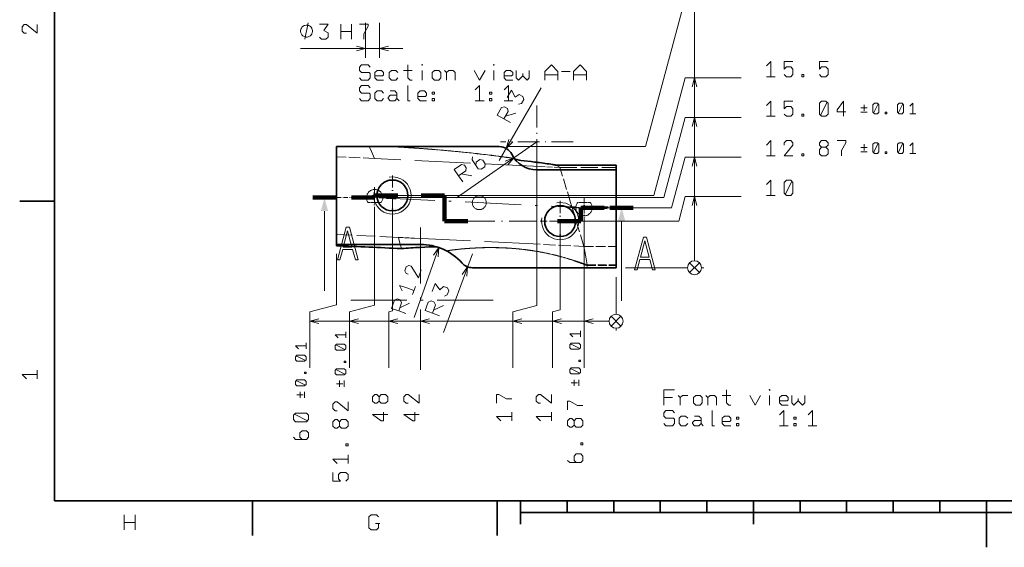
# Model space of a CAD drawing. Extents: x 0 to 420, y 0 to 297.
# Tile 1 of 7: x 2 to 214, y 0 to 113. Entities that reach past the tile are written whole.
import ezdxf

# ---------------------------------------------------------------- set-up
doc = ezdxf.new("R2010")
doc.units = 0
doc.linetypes.add('DASHDOT', pattern=[18.5, 12, -3, 0.5, -3])
doc.linetypes.add('DASHED', pattern=[15, 12, -3])

msp = doc.modelspace()

# ---------------------------------------------------------------- linework, layer by layer
at = {"color": 7, "lineweight": 35}
for p, q in [((10, 287), (10, 10)), ((70.51, 65.01), (70.51, 86.01)), ((70.51, 86.01), (105.44, 86.01)), ((113.51, 81.01), (130.51, 81.01)), ((116.94, 82.15), (116.94, 82.15)), ((117.49, 82.06), (117.39, 82.07)), ((117.39, 82.07), (117.5, 82.05)), ((117.5, 82.05), (117.49, 82.05)), ((130.51, 82.05), (117.5, 82.05)), ((130.51, 81.01), (130.51, 82.05)), ((130.51, 81.01), (130.51, 60.01)), ((10, 74.3), (2.5, 74.3)), ((70.51, 65.01), (70.51, 64.73)), ((70.51, 65.01), (88.51, 65.01)), ((84.42, 64.11), (84.37, 64.11)), ((84.42, 64.11), (84.45, 64.11)), ((99.69, 60.01), (130.51, 60.01)), ((10, 10), (410, 10)), ((52.5, 10), (52.5, 2.5)), ((105, 10), (105, 2.5)), ((110, 10), (110, 5)), ((120, 10), (120, 7.5)), ((130, 10), (130, 7.5)), ((140, 10), (140, 7.5)), ((150, 10), (150, 7.5)), ((160, 10), (160, 5)), ((170, 10), (170, 7.5)), ((180, 10), (180, 7.5)), ((190, 10), (190, 7.5)), ((200, 10), (200, 7.5)), ((210, 10), (210, 0)), ((110, 7.5), (310, 7.5))]:
    msp.add_line(p, q, dxfattribs=at)
at = {"color": 7, "lineweight": 13}
for p, q in [((136.85, 86.01), (145.36, 117.76)), ((147.36, 61.51), (147.36, 117.76)), ((76.76, 112.59), (76.76, 105.05)), ((79.76, 112.59), (79.76, 105.05)), ((62.79, 107.05), (84.76, 107.05)), ((138.59, 75.51), (145.36, 100.76)), ((145.36, 100.76), (157.36, 100.76)), ((147.36, 61.51), (147.36, 100.76)), ((105.44, 83.01), (114.45, 98.6)), ((140.75, 75.05), (145.36, 92.26)), ((145.36, 92.26), (157.36, 92.26)), ((147.36, 61.51), (147.36, 92.26)), ((113.51, 87.01), (96.26, 75.02)), ((107.44, 86.01), (136.85, 86.01)), ((113.51, 85.01), (113.51, 51.9)), ((113.51, 82.61), (113.51, 81.01)), ((113.69, 82.61), (113.51, 82.61)), ((142.44, 72.88), (145.36, 83.76)), ((145.36, 83.76), (157.36, 83.76)), ((147.36, 61.51), (147.36, 83.76)), ((117.49, 82.06), (117.5, 82.05)), ((80.69, 75.05), (140.75, 75.05)), ((84.51, 75.51), (138.59, 75.51)), ((143.95, 70.01), (145.36, 75.26)), ((145.36, 75.26), (157.36, 75.26)), ((147.36, 61.51), (147.36, 75.26)), ((78.69, 73.05), (78.69, 51.98)), ((82.51, 73.51), (82.51, 50.72)), ((125.63, 72.88), (142.44, 72.88)), ((120.51, 70.01), (143.95, 70.01)), ((123.63, 70.88), (123.63, 38.52)), ((118.51, 68.01), (118.51, 50.96)), ((84.37, 64.11), (84.45, 64.11)), ((92.49, 64.33), (87.2, 49.29)), ((88.51, 64.37), (88.51, 65.01)), ((70.51, 63.01), (70.51, 52.06)), ((99.69, 63.01), (93.44, 46.13)), ((132.51, 60.01), (145.86, 60.01)), ((132.51, 60.01), (145.86, 60.01)), ((132.51, 60.01), (145.86, 60.01)), ((132.51, 60.01), (145.86, 60.01)), ((132.51, 60.01), (145.86, 60.01)), ((148.42, 58.95), (146.3, 61.07)), ((148.42, 61.07), (146.3, 58.95)), ((148.42, 58.95), (146.3, 61.07)), ((148.42, 61.07), (146.3, 58.95)), ((148.42, 58.95), (146.3, 61.07)), ((148.42, 61.07), (146.3, 58.95)), ((148.42, 58.95), (146.3, 61.07)), ((148.42, 61.07), (146.3, 58.95)), ((148.42, 58.95), (146.3, 61.07)), ((148.42, 61.07), (146.3, 58.95)), ((148.86, 60.01), (149.36, 60.01)), ((148.86, 60.01), (149.36, 60.01)), ((148.86, 60.01), (149.36, 60.01)), ((148.86, 60.01), (149.36, 60.01)), ((148.86, 60.01), (149.36, 60.01)), ((130.51, 58.01), (130.51, 50.02)), ((130.51, 58.01), (130.51, 50.02)), ((130.51, 58.01), (130.51, 50.02)), ((130.51, 58.01), (130.51, 50.02)), ((130.51, 58.01), (130.51, 50.02)), ((130.51, 58.01), (130.51, 50.02)), ((130.51, 58.01), (130.51, 50.02)), ((70.51, 52.06), (64.76, 50.52)), ((78.69, 51.98), (73.26, 50.52)), ((82.51, 50.72), (81.76, 50.52)), ((88.51, 51.01), (88.51, 38.52)), ((113.51, 51.9), (108.38, 50.52)), ((118.51, 50.96), (116.88, 50.52)), ((64.76, 50.52), (64.76, 38.52)), ((73.26, 50.52), (73.26, 38.52)), ((81.76, 50.52), (81.76, 38.52)), ((108.38, 50.52), (108.38, 38.52)), ((116.88, 50.52), (116.88, 38.52)), ((131.57, 49.58), (129.45, 47.46)), ((129.45, 49.58), (131.57, 47.46)), ((131.57, 49.58), (129.45, 47.46)), ((129.45, 49.58), (131.57, 47.46)), ((131.57, 49.58), (129.45, 47.46)), ((129.45, 49.58), (131.57, 47.46)), ((131.57, 49.58), (129.45, 47.46)), ((129.45, 49.58), (131.57, 47.46)), ((131.57, 49.58), (129.45, 47.46)), ((129.45, 49.58), (131.57, 47.46)), ((131.57, 49.58), (129.45, 47.46)), ((129.45, 49.58), (131.57, 47.46)), ((131.57, 49.58), (129.45, 47.46)), ((129.45, 49.58), (131.57, 47.46)), ((64.76, 48.52), (129.01, 48.52)), ((73.26, 48.52), (129.01, 48.52)), ((81.76, 48.52), (129.01, 48.52)), ((88.51, 48.52), (129.01, 48.52)), ((108.38, 48.52), (129.01, 48.52)), ((116.88, 48.52), (129.01, 48.52)), ((123.63, 48.52), (129.01, 48.52)), ((130.51, 47.02), (130.51, 46.52)), ((130.51, 47.02), (130.51, 46.52)), ((130.51, 47.02), (130.51, 46.52)), ((130.51, 47.02), (130.51, 46.52)), ((130.51, 47.02), (130.51, 46.52)), ((130.51, 47.02), (130.51, 46.52)), ((130.51, 47.02), (130.51, 46.52))]:
    msp.add_line(p, q, dxfattribs=at)
at = {"color": 7, "linetype": 'DASHDOT', "lineweight": 13, "ltscale": 0.39}
for p, q in [((113.51, 94.81), (113.51, 79.21)), ((121.31, 87.01), (105.71, 87.01))]:
    msp.add_line(p, q, dxfattribs=at)
at = {"color": 7, "linetype": 'DASHED', "lineweight": 13, "ltscale": 0.016178}
msp.add_line((77.8, 85.42), (77.54, 86.01), dxfattribs=at)
at = {"color": 7, "linetype": 'DASHED', "lineweight": 13, "ltscale": 0.031665}
msp.add_line((92.91, 85.25), (91.65, 85.36), dxfattribs=at)
at = {"color": 7, "linetype": 'DASHED', "lineweight": 13, "ltscale": 0.006377}
msp.add_line((92.91, 85.25), (93.17, 85.23), dxfattribs=at)
at = {"color": 7, "linetype": 'DASHED', "lineweight": 13, "ltscale": 0.000105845}
msp.add_line((98.1, 84.77), (98.11, 84.77), dxfattribs=at)
at = {"color": 7, "linetype": 'DASHED', "lineweight": 13, "ltscale": 0.204492}
msp.add_line((78.68, 83.45), (70.51, 83.84), dxfattribs=at)
at = {"color": 7, "linetype": 'DASHED', "lineweight": 13}
for p, q in [((114.28, 81.72), (78.68, 83.45)), ((87.28, 66.34), (114.92, 65))]:
    msp.add_line(p, q, dxfattribs=at)
at = {"color": 7, "linetype": 'DASHED', "lineweight": 13, "ltscale": 0.104713}
msp.add_line((118.46, 81.52), (114.28, 81.72), dxfattribs=at)
at = {"color": 7, "linetype": 'DASHED', "lineweight": 13, "ltscale": 0.014391}
msp.add_line((117.51, 82.05), (116.94, 82.15), dxfattribs=at)
at = {"color": 7, "linetype": 'DASHED', "lineweight": 13, "ltscale": 0.324876}
msp.add_line((117.51, 82.05), (130.51, 82.05), dxfattribs=at)
at = {"color": 7, "linetype": 'DASHED', "lineweight": 13, "ltscale": 0.02039}
msp.add_line((117.75, 81.91), (118.46, 81.52), dxfattribs=at)
at = {"color": 7, "linetype": 'DASHED', "lineweight": 13, "ltscale": 0.301051}
msp.add_line((118.46, 81.52), (130.51, 81.52), dxfattribs=at)
at = {"color": 7, "linetype": 'DASHED', "lineweight": 13, "ltscale": 0.196228}
msp.add_line((120.75, 74.01), (118.46, 81.52), dxfattribs=at)
at = {"color": 7, "linetype": 'DASHDOT', "lineweight": 13, "ltscale": 0.216027}
for p, q in [((82.51, 79.83), (82.51, 71.19)), ((86.83, 75.51), (78.19, 75.51)), ((118.51, 74.33), (118.51, 65.69)), ((122.83, 70.01), (114.19, 70.01))]:
    msp.add_line(p, q, dxfattribs=at)
at = {"color": 7, "linetype": 'DASHDOT', "lineweight": 13, "ltscale": 0.11375}
for p, q in [((78.69, 77.33), (78.69, 72.78)), ((80.96, 75.05), (76.41, 75.05)), ((123.63, 75.15), (123.63, 70.6)), ((125.91, 72.88), (121.36, 72.88))]:
    msp.add_line(p, q, dxfattribs=at)
at = {"color": 150, "lineweight": 100}
for p, q in [((65.42, 75.05), (70.42, 75.05)), ((78.69, 75.05), (73.69, 75.05)), ((78.69, 75.05), (78.69, 75.51)), ((78.69, 75.51), (83.69, 75.51)), ((93.71, 75.51), (88.71, 75.51)), ((93.71, 75.51), (93.71, 70.01)), ((122.93, 70.01), (122.93, 72.89)), ((122.93, 72.89), (127.93, 72.89)), ((134.21, 72.89), (129.21, 72.89)), ((93.71, 70.01), (98.71, 70.01)), ((122.93, 70.01), (117.93, 70.01))]:
    msp.add_line(p, q, dxfattribs=at)
at = {"color": 150, "linetype": 'DASHDOT', "lineweight": 13, "ltscale": 0.081722}
msp.add_line((70.42, 75.05), (73.69, 75.05), dxfattribs=at)
at = {"color": 7, "linetype": 'DASHDOT', "lineweight": 13}
for p, q in [((128.6, 72.64), (73.7, 75.3)), ((88.51, 68.61), (88.51, 37.41)), ((104.11, 53.01), (72.91, 53.01))]:
    msp.add_line(p, q, dxfattribs=at)
at = {"color": 7, "linetype": 'DASHED', "lineweight": 13, "ltscale": 0.049372}
msp.add_line((79.26, 74.01), (77.28, 74.01), dxfattribs=at)
at = {"color": 7, "linetype": 'DASHED', "lineweight": 13, "ltscale": 0.020862}
msp.add_line((79.26, 74.01), (80.09, 74.01), dxfattribs=at)
at = {"color": 7, "linetype": 'DASHED', "lineweight": 13, "ltscale": 0.05149}
msp.add_line((83.31, 74.89), (81.25, 74.99), dxfattribs=at)
at = {"color": 7, "linetype": 'DASHED', "lineweight": 13, "ltscale": 0.002921}
msp.add_line((81.28, 74.87), (81.25, 74.99), dxfattribs=at)
at = {"color": 7, "linetype": 'DASHED', "lineweight": 13, "ltscale": 0.050843}
msp.add_line((81.28, 74.87), (83.32, 74.78), dxfattribs=at)
at = {"color": 150, "linetype": 'DASHDOT', "lineweight": 13, "ltscale": 0.125647}
msp.add_line((83.69, 75.51), (88.71, 75.51), dxfattribs=at)
at = {"color": 7, "linetype": 'DASHED', "lineweight": 13, "ltscale": 0.024825}
msp.add_line((121.04, 73.06), (120.75, 74.01), dxfattribs=at)
at = {"color": 7, "linetype": 'DASHED', "lineweight": 13, "ltscale": 0.017886}
msp.add_line((123.02, 74.01), (122.3, 74.01), dxfattribs=at)
at = {"color": 7, "linetype": 'DASHED', "lineweight": 13, "ltscale": 0.048821}
msp.add_line((123.02, 74.01), (124.97, 74.01), dxfattribs=at)
at = {"color": 150, "lineweight": 13}
for p, q in [((67.92, 72.16), (67.92, 55.05)), ((131.71, 69.99), (131.71, 52.89))]:
    msp.add_line(p, q, dxfattribs=at)
at = {"color": 7, "linetype": 'DASHED', "lineweight": 13, "ltscale": 0.003027}
msp.add_line((119.66, 73.13), (119.7, 73.01), dxfattribs=at)
at = {"color": 7, "linetype": 'DASHED', "lineweight": 13, "ltscale": 0.034549}
msp.add_line((121.04, 73.06), (119.66, 73.13), dxfattribs=at)
at = {"color": 7, "linetype": 'DASHED', "lineweight": 13, "ltscale": 0.034355}
msp.add_line((119.7, 73.01), (121.07, 72.95), dxfattribs=at)
at = {"color": 7, "linetype": 'DASHED', "lineweight": 13, "ltscale": 0.021417}
msp.add_line((121.04, 73.06), (121.89, 73.06), dxfattribs=at)
at = {"color": 7, "linetype": 'DASHED', "lineweight": 13, "ltscale": 0.020351}
msp.add_line((121.07, 72.95), (121.89, 72.95), dxfattribs=at)
at = {"color": 7, "linetype": 'DASHED', "lineweight": 13, "ltscale": 0.218633}
msp.add_line((123.62, 64.58), (121.07, 72.95), dxfattribs=at)
at = {"color": 7, "linetype": 'DASHED', "lineweight": 13, "ltscale": 0.128264}
msp.add_line((125.38, 73.06), (130.51, 73.06), dxfattribs=at)
at = {"color": 7, "linetype": 'DASHED', "lineweight": 13, "ltscale": 0.12806}
msp.add_line((125.38, 72.95), (130.51, 72.95), dxfattribs=at)
at = {"color": 150, "linetype": 'DASHDOT', "lineweight": 13, "ltscale": 0.032182}
msp.add_line((127.93, 72.89), (129.21, 72.89), dxfattribs=at)
at = {"color": 150, "linetype": 'DASHDOT', "lineweight": 13, "ltscale": 0.480297}
msp.add_line((98.71, 70.01), (117.93, 70.01), dxfattribs=at)
at = {"color": 7, "linetype": 'DASHED', "lineweight": 13, "ltscale": 0.333601}
msp.add_line((83.83, 66.51), (70.51, 67.15), dxfattribs=at)
at = {"color": 7, "linetype": 'DASHED', "lineweight": 13, "ltscale": 0.086176}
msp.add_line((83.83, 66.51), (87.28, 66.34), dxfattribs=at)
at = {"color": 7, "linetype": 'DASHED', "lineweight": 13, "ltscale": 2.66872e-05}
msp.add_line((96.2, 63.9), (96.2, 63.9), dxfattribs=at)
at = {"color": 7, "linetype": 'DASHED', "lineweight": 13, "ltscale": 0.00182}
msp.add_line((104.36, 64.33), (104.44, 64.33), dxfattribs=at)
at = {"color": 7, "linetype": 'DASHED', "lineweight": 13, "ltscale": 0.002719}
msp.add_line((109.46, 64.04), (109.35, 64.05), dxfattribs=at)
at = {"color": 7, "linetype": 'DASHED', "lineweight": 13, "ltscale": 0.217751}
msp.add_line((114.92, 65), (123.62, 64.58), dxfattribs=at)
at = {"color": 7, "linetype": 'DASHED', "lineweight": 13, "ltscale": 0.17214}
msp.add_line((123.62, 64.58), (130.51, 64.58), dxfattribs=at)
at = {"color": 7, "linetype": 'DASHED', "lineweight": 13, "ltscale": 0.000569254}
msp.add_line((118.26, 62.5), (118.28, 62.49), dxfattribs=at)
at = {"color": 7, "linetype": 'DASHED', "lineweight": 13, "ltscale": 0.000797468}
msp.add_line((118.29, 62.48), (118.26, 62.49), dxfattribs=at)
at = {"color": 7, "linetype": 'DASHED', "lineweight": 13, "ltscale": 0.001169}
msp.add_line((118.28, 62.49), (118.33, 62.48), dxfattribs=at)
at = {"color": 7, "linetype": 'DASHED', "lineweight": 13, "ltscale": 0.018705}
msp.add_line((121.31, 61.63), (122.02, 61.41), dxfattribs=at)
at = {"color": 7, "linetype": 'DASHED', "lineweight": 13, "ltscale": 0.155301}
msp.add_line((124.29, 60.63), (130.51, 60.63), dxfattribs=at)
at = {"color": 7, "linetype": 'DASHED', "lineweight": 13, "ltscale": 0.011971}
msp.add_line((124.36, 60.01), (124.32, 60.49), dxfattribs=at)
at = {"color": 7, "linetype": 'DASHED', "lineweight": 13, "ltscale": 0.15469}
msp.add_line((124.32, 60.49), (130.51, 60.49), dxfattribs=at)
at = {"color": 7, "lineweight": 13}
for points in [[(6.28, 112.19), (6.28, 110.33), (3.95, 112.19), (3.48, 112.19), (3.02, 111.73), (3.02, 110.79), (3.48, 110.33), (3.95, 110.33)], [(63.72, 109.05), (64.42, 112.55)], [(66.82, 112.31), (68.69, 112.31), (67.76, 110.91), (68.69, 110.45), (68.69, 109.51), (68.22, 109.05), (67.29, 109.05), (66.82, 109.51)], [(71.42, 109.05), (71.42, 110.68), (71.42, 112.31)], [(73.75, 109.05), (73.75, 110.68), (73.75, 112.31)], [(75.43, 112.31), (77.3, 112.31), (77.3, 111.85), (76.37, 110.21), (76.37, 109.05)], [(71.42, 110.68), (73.75, 110.68)], [(74.83, 106.53), (76.76, 107.05), (74.83, 107.56)], [(81.69, 107.56), (79.76, 107.05), (81.69, 106.53)], [(162.83, 103.34), (163.76, 104.28), (163.76, 102.64), (163.76, 101.01)], [(168.47, 104.28), (166.61, 104.28), (166.61, 102.64), (167.07, 103.11), (168.01, 103.11), (168.47, 102.64), (168.47, 101.48), (168.01, 101.01), (167.07, 101.01), (166.61, 101.48)], [(176.03, 104.28), (174.17, 104.28), (174.17, 102.64), (174.63, 103.11), (175.57, 103.11), (176.03, 102.64), (176.03, 101.48), (175.57, 101.01), (174.63, 101.01), (174.17, 101.48)], [(75.43, 100.74), (75.89, 100.27), (77.29, 100.27), (77.76, 100.74), (77.76, 101.67), (77.53, 101.91), (75.89, 101.91), (75.43, 102.37), (75.43, 103.07), (75.89, 103.54), (77.29, 103.54), (77.76, 103.07)], [(80.61, 100.27), (79.21, 100.27), (78.74, 100.74), (78.74, 101.91), (79.21, 102.37), (80.14, 102.37), (80.61, 101.91), (80.61, 101.44), (80.37, 101.21), (78.74, 101.21)], [(83.69, 100.74), (83.22, 100.27), (82.29, 100.27), (81.82, 100.74), (81.82, 101.91), (82.29, 102.37), (83.22, 102.37), (83.69, 101.91)], [(84.9, 102.37), (86.77, 102.37)], [(85.83, 103.54), (85.83, 100.74), (86.3, 100.27), (86.77, 100.27)], [(88.91, 100.27), (88.91, 102.37)], [(93.67, 102.37), (94.14, 101.91), (94.14, 100.27)], [(94.14, 101.91), (94.61, 102.37), (95.54, 102.37), (96.01, 101.91), (96.01, 100.27)], [(100.07, 102.37), (101.23, 100.27), (102.4, 102.37)], [(104.31, 100.27), (104.31, 102.37)], [(108.33, 100.27), (106.93, 100.27), (106.46, 100.74), (106.46, 101.91), (106.93, 102.37), (107.86, 102.37), (108.33, 101.91), (108.33, 101.44), (108.09, 101.21), (106.46, 101.21)], [(109.07, 102.37), (109.07, 100.74), (109.54, 100.27), (110.47, 101.21), (110.47, 101.67)], [(110.47, 101.21), (111.41, 100.27), (111.87, 100.74), (111.87, 102.37)], [(115.23, 100.27), (115.23, 102.14), (116.63, 103.54), (118.03, 102.14), (118.03, 100.27)], [(118.78, 102.14), (120.65, 102.14)], [(121.39, 100.27), (121.39, 102.14), (122.79, 103.54), (124.19, 102.14), (124.19, 100.27)], [(118.03, 101.44), (115.23, 101.44)], [(124.19, 101.44), (121.39, 101.44)], [(147.88, 98.83), (147.36, 100.76), (146.84, 98.83)], [(164.69, 101.01), (162.83, 101.01)], [(75.43, 96.31), (75.89, 95.84), (77.29, 95.84), (77.76, 96.31), (77.76, 97.24), (77.53, 97.47), (75.89, 97.47), (75.43, 97.94), (75.43, 98.64), (75.89, 99.11), (77.29, 99.11), (77.76, 98.64)], [(80.61, 96.31), (80.14, 95.84), (79.21, 95.84), (78.74, 96.31), (78.74, 97.47), (79.21, 97.94), (80.14, 97.94), (80.61, 97.47)], [(82.05, 97.94), (82.99, 97.94), (83.45, 97.47), (83.45, 96.31), (83.92, 95.84)], [(85.83, 99.11), (85.83, 97.47), (85.83, 95.84), (86.3, 95.84)], [(89.85, 95.84), (88.45, 95.84), (87.98, 96.31), (87.98, 97.47), (88.45, 97.94), (89.38, 97.94), (89.85, 97.47), (89.85, 97.01), (89.61, 96.77), (87.98, 96.77)], [(100.3, 98.17), (101.23, 99.11), (101.23, 97.47), (101.23, 95.84)], [(106.46, 98.17), (107.39, 99.11), (107.39, 97.47), (107.39, 95.84)], [(107.16, 96.51), (108.09, 98.13), (108.84, 96.62), (109.71, 97.19), (110.52, 96.72), (110.69, 96.09), (110.22, 95.28), (109.58, 95.11)], [(83.45, 96.31), (82.99, 95.84), (82.05, 95.84), (81.59, 96.31), (81.59, 96.54), (82.05, 97.01), (83.45, 97.01)], [(102.17, 95.84), (100.3, 95.84)], [(108.33, 95.84), (106.46, 95.84)], [(162.83, 94.84), (163.76, 95.78), (163.76, 94.14), (163.76, 92.51)], [(168.47, 95.78), (166.61, 95.78), (166.61, 94.14), (167.07, 94.61), (168.01, 94.61), (168.47, 94.14), (168.47, 92.98), (168.01, 92.51), (167.07, 92.51), (166.61, 92.98)], [(174.4, 92.74), (175.8, 95.54)], [(179.81, 93.44), (177.95, 93.44), (177.95, 93.91), (179.35, 95.78), (179.35, 94.14), (179.35, 92.51)], [(185.79, 93.2), (186.77, 95.16)], [(191.09, 93.2), (192.07, 95.16)], [(193.57, 94.67), (194.22, 95.32), (194.22, 94.18), (194.22, 93.03)], [(107.83, 91.14), (106.42, 91.96), (105, 92.77), (105.93, 94.39), (106.57, 94.56), (107.18, 94.21), (107.35, 93.57), (106.42, 91.96)], [(106.77, 92.56), (109, 93.16)], [(184.39, 94.34), (183.08, 94.34)], [(183.08, 93.36), (184.39, 93.36)], [(183.74, 93.69), (183.74, 94.99)], [(194.88, 93.03), (193.57, 93.03)], [(147.88, 90.33), (147.36, 92.26), (146.84, 90.33)], [(164.69, 92.51), (162.83, 92.51)], [(107.46, 87.54), (106.94, 85.61), (108.36, 87.02)], [(162.83, 86.34), (163.76, 87.28), (163.76, 85.64), (163.76, 84.01)], [(168.47, 84.01), (166.61, 84.01), (168.47, 86.34), (168.47, 86.81), (168.01, 87.28), (167.07, 87.28), (166.61, 86.81), (166.61, 86.34)], [(175.57, 85.88), (174.63, 85.88), (174.17, 85.41), (174.17, 84.48), (174.63, 84.01), (175.57, 84.01), (176.03, 84.48), (176.03, 85.41), (175.57, 85.88), (176.03, 86.34), (176.03, 86.81), (175.57, 87.28), (174.63, 87.28), (174.17, 86.81), (174.17, 86.34), (174.63, 85.88)], [(177.95, 87.28), (179.81, 87.28), (179.81, 86.81), (178.88, 85.18), (178.88, 84.01)], [(185.79, 84.7), (186.77, 86.66)], [(191.09, 84.7), (192.07, 86.66)], [(193.57, 86.17), (194.22, 86.82), (194.22, 85.68), (194.22, 84.53)], [(184.39, 85.84), (183.08, 85.84)], [(183.08, 84.86), (184.39, 84.86)], [(183.74, 85.19), (183.74, 86.49)], [(99.71, 83.83), (99.59, 83.18), (100.92, 81.26), (101.57, 81.15), (102.34, 81.68), (102.45, 82.33), (101.92, 83.1), (101.27, 83.21), (100.5, 82.68), (100.39, 82.03)], [(107.29, 82.06), (108.58, 83.58), (106.7, 82.91)], [(147.88, 81.83), (147.36, 83.76), (146.84, 81.83)], [(164.69, 84.01), (162.83, 84.01)], [(194.88, 84.53), (193.57, 84.53)], [(97.65, 78.42), (96.71, 79.76), (95.78, 81.1), (97.31, 82.17), (97.96, 82.05), (98.36, 81.47), (98.25, 80.83), (96.71, 79.76)], [(97.29, 80.16), (99.56, 79.75)], [(162.83, 77.84), (163.76, 78.78), (163.76, 77.14), (163.76, 75.51)], [(166.84, 75.74), (168.24, 78.54)], [(147.88, 73.33), (147.36, 75.26), (146.84, 73.33)], [(164.69, 75.51), (162.83, 75.51)], [(92.34, 62.33), (92.49, 64.33), (91.36, 62.68)], [(88.7, 59.57), (88.08, 57.81), (86.5, 60.35), (86.06, 60.5), (85.46, 60.22), (85.15, 59.34), (85.44, 58.74), (85.88, 58.59)], [(98.46, 58.2), (98.64, 60.2), (97.49, 58.56)], [(84.62, 55.02), (84.05, 56.21), (85.59, 55.67), (87.13, 55.13)], [(87.44, 56.01), (86.82, 54.25)], [(91.06, 54.88), (91.71, 56.64), (92.7, 55.27), (93.46, 55.99), (94.34, 55.66), (94.61, 55.06), (94.29, 54.19), (93.69, 53.91)], [(85.39, 50.18), (83.85, 50.72), (82.31, 51.26), (82.93, 53.02), (83.52, 53.31), (84.18, 53.08), (84.47, 52.48), (83.85, 50.72)], [(92.63, 49.71), (91.1, 50.27), (89.57, 50.84), (90.21, 52.59), (90.81, 52.87), (91.47, 52.62), (91.75, 52.02), (91.1, 50.27)], [(84.08, 51.38), (86.16, 52.38)], [(91.34, 50.93), (93.44, 51.89)], [(66.69, 49.04), (64.76, 48.52), (66.69, 48.01)], [(75.19, 49.04), (73.26, 48.52), (75.19, 48.01)], [(83.69, 49.04), (81.76, 48.52), (83.69, 48.01)], [(90.44, 49.04), (88.51, 48.52), (90.44, 48.01)], [(110.32, 49.04), (108.38, 48.52), (110.32, 48.01)], [(118.82, 49.04), (116.88, 48.52), (118.82, 48.01)], [(125.57, 49.04), (123.63, 48.52), (125.57, 48.01)], [(70.85, 44.95), (70.19, 45.6), (71.34, 45.6), (72.48, 45.6)], [(72.48, 46.25), (72.48, 44.95)], [(121.23, 45.15), (120.57, 45.81), (121.72, 45.81), (122.86, 45.81)], [(122.86, 46.46), (122.86, 45.15)], [(62.35, 42.57), (61.69, 43.23), (62.84, 43.23), (63.98, 43.23)], [(63.98, 43.88), (63.98, 42.57)], [(72.32, 42.46), (70.36, 43.44)], [(122.7, 42.67), (120.74, 43.65)], [(63.82, 40.09), (61.86, 41.07)], [(72.32, 37.17), (70.36, 38.15)], [(122.7, 37.38), (120.74, 38.36)], [(3.95, 36.13), (3.02, 37.06), (4.65, 37.06), (6.28, 37.06)], [(6.28, 37.99), (6.28, 36.13)], [(121.55, 35.97), (121.55, 34.67)], [(122.53, 34.67), (122.53, 35.97)], [(63.82, 34.8), (61.86, 35.78)], [(71.83, 35.11), (70.52, 35.11)], [(71.17, 35.77), (71.17, 34.46)], [(72.15, 34.46), (72.15, 35.77)], [(122.21, 35.32), (120.9, 35.32)], [(63.33, 32.74), (62.02, 32.74)], [(62.67, 33.39), (62.67, 32.09)], [(63.65, 32.09), (63.65, 33.39)], [(79.64, 32.31), (79.64, 31.38), (80.11, 30.91), (81.04, 30.91), (81.51, 31.38), (81.51, 32.31), (81.04, 32.78), (80.11, 32.78), (79.64, 32.31), (79.17, 32.78), (78.71, 32.78), (78.24, 32.31), (78.24, 31.38), (78.71, 30.91), (79.17, 30.91), (79.64, 31.38)], [(88.26, 32.78), (88.26, 30.91), (85.92, 32.78), (85.46, 32.78), (84.99, 32.31), (84.99, 31.38), (85.46, 30.91), (85.92, 30.91)], [(104.87, 30.91), (104.87, 32.78), (105.33, 32.78), (106.97, 31.84), (108.13, 31.84)], [(116.63, 32.78), (116.63, 30.91), (114.3, 32.78), (113.83, 32.78), (113.37, 32.31), (113.37, 31.38), (113.83, 30.91), (114.3, 30.91)], [(140.74, 30.51), (140.74, 32.14), (140.74, 33.78), (143.07, 33.78)], [(142.61, 32.14), (140.74, 32.14)], [(143.82, 32.61), (144.29, 32.14), (144.75, 32.61), (145.92, 32.61)], [(144.29, 32.14), (144.29, 30.51)], [(149.75, 32.61), (150.21, 32.14), (150.21, 30.51)], [(150.21, 32.14), (150.68, 32.61), (151.61, 32.61), (152.08, 32.14), (152.08, 30.51)], [(153.29, 32.61), (155.16, 32.61)], [(154.23, 33.78), (154.23, 30.98), (154.69, 30.51), (155.16, 30.51)], [(159.22, 32.61), (160.39, 30.51), (161.55, 32.61)], [(163.47, 30.51), (163.47, 32.61)], [(167.48, 30.51), (166.08, 30.51), (165.61, 30.98), (165.61, 32.14), (166.08, 32.61), (167.01, 32.61), (167.48, 32.14), (167.48, 31.68), (167.25, 31.44), (165.61, 31.44)], [(168.23, 32.61), (168.23, 30.98), (168.69, 30.51), (169.63, 31.44), (169.63, 31.91)], [(169.63, 31.44), (170.56, 30.51), (171.03, 30.98), (171.03, 32.61)], [(73.01, 31.19), (73.01, 29.32), (70.67, 31.19), (70.21, 31.19), (69.74, 30.72), (69.74, 29.79), (70.21, 29.32), (70.67, 29.32)], [(120.12, 29.53), (120.12, 31.4), (120.58, 31.4), (122.22, 30.46), (123.38, 30.46)], [(64.27, 27.18), (61.47, 28.58)], [(80.57, 29), (80.57, 27.13), (80.11, 27.13), (78.24, 28.53), (79.87, 28.53), (81.51, 28.53)], [(87.32, 29), (87.32, 27.13), (86.86, 27.13), (84.99, 28.53), (86.62, 28.53), (88.26, 28.53)], [(105.8, 27.13), (104.87, 28.06), (106.5, 28.06), (108.13, 28.06)], [(108.13, 29), (108.13, 27.13)], [(114.3, 27.13), (113.37, 28.06), (115, 28.06), (116.63, 28.06)], [(116.63, 29), (116.63, 27.13)], [(121.52, 27.15), (121.52, 26.22), (121.98, 25.75), (122.92, 25.75), (123.38, 26.22), (123.38, 27.15), (122.92, 27.62), (121.98, 27.62), (121.52, 27.15), (121.05, 27.62), (120.58, 27.62), (120.12, 27.15), (120.12, 26.22), (120.58, 25.75), (121.05, 25.75), (121.52, 26.22)], [(140.74, 26.54), (141.21, 26.08), (142.61, 26.08), (143.07, 26.54), (143.07, 27.48), (142.84, 27.71), (141.21, 27.71), (140.74, 28.18), (140.74, 28.88), (141.21, 29.34), (142.61, 29.34), (143.07, 28.88)], [(145.92, 26.54), (145.45, 26.08), (144.52, 26.08), (144.05, 26.54), (144.05, 27.71), (144.52, 28.18), (145.45, 28.18), (145.92, 27.71)], [(147.37, 28.18), (148.3, 28.18), (148.77, 27.71), (148.77, 26.54), (149.23, 26.08)], [(151.15, 29.34), (151.15, 27.71), (151.15, 26.08), (151.61, 26.08)], [(155.16, 26.08), (153.76, 26.08), (153.29, 26.54), (153.29, 27.71), (153.76, 28.18), (154.69, 28.18), (155.16, 27.71), (155.16, 27.24), (154.93, 27.01), (153.29, 27.01)], [(165.61, 28.41), (166.55, 29.34), (166.55, 27.71), (166.55, 26.08)], [(171.77, 28.41), (172.71, 29.34), (172.71, 27.71), (172.71, 26.08)], [(71.14, 26.94), (71.14, 26.01), (71.61, 25.54), (72.54, 25.54), (73.01, 26.01), (73.01, 26.94), (72.54, 27.41), (71.61, 27.41), (71.14, 26.94), (70.67, 27.41), (70.21, 27.41), (69.74, 26.94), (69.74, 26.01), (70.21, 25.54), (70.67, 25.54), (71.14, 26.01)], [(148.77, 26.54), (148.3, 26.08), (147.37, 26.08), (146.9, 26.54), (146.9, 26.78), (147.37, 27.24), (148.77, 27.24)], [(167.48, 26.08), (165.61, 26.08)], [(173.64, 26.08), (171.77, 26.08)], [(61.24, 23.63), (61.71, 23.17), (64.04, 23.17), (64.51, 23.63), (64.51, 24.57), (64.04, 25.03), (63.11, 25.03), (62.64, 24.57), (62.64, 23.63), (63.11, 23.17)], [(73.01, 19.85), (73.01, 17.98)], [(120.12, 18.66), (120.58, 18.19), (122.92, 18.19), (123.38, 18.66), (123.38, 19.59), (122.92, 20.06), (121.98, 20.06), (121.52, 19.59), (121.52, 18.66), (121.98, 18.19)], [(70.67, 17.98), (69.74, 18.92), (71.37, 18.92), (73.01, 18.92)], [(69.74, 16.07), (69.74, 14.2), (71.37, 14.2), (70.91, 14.67), (70.91, 15.6), (71.37, 16.07), (72.54, 16.07), (73.01, 15.6), (73.01, 14.67), (72.54, 14.2)], [(24.94, 3.72), (24.94, 5.35), (24.94, 6.98)], [(27.28, 3.72), (27.28, 5.35), (27.28, 6.98)], [(79.54, 5.12), (79.54, 4.18), (79.08, 3.72), (77.91, 3.72), (77.44, 4.18), (77.44, 6.52), (77.91, 6.98), (79.08, 6.98), (79.54, 6.52)], [(24.94, 5.35), (27.28, 5.35)], [(79.78, 5.12), (78.84, 5.12)]]:
    msp.add_lwpolyline(points, dxfattribs=at)
for points in [[(65.36, 110.8), (65.36, 110.91), (65.3, 111.15), (65.24, 111.32), (65.18, 111.44), (65.07, 111.61), (64.89, 111.79), (64.72, 111.9), (64.6, 111.96), (64.42, 112.02), (64.19, 112.08), (64.07, 112.08), (63.96, 112.08), (63.72, 112.02), (63.55, 111.96), (63.43, 111.9), (63.26, 111.79), (63.08, 111.61), (62.97, 111.44), (62.91, 111.32), (62.85, 111.15), (62.79, 110.91), (62.79, 110.8), (62.79, 110.68), (62.85, 110.45), (62.91, 110.27), (62.97, 110.15), (63.08, 109.98), (63.26, 109.8), (63.43, 109.69), (63.55, 109.63), (63.72, 109.57), (63.96, 109.51), (64.07, 109.51), (64.19, 109.51), (64.42, 109.57), (64.6, 109.63), (64.72, 109.69), (64.89, 109.8), (65.07, 109.98), (65.18, 110.15), (65.24, 110.27), (65.3, 110.45), (65.36, 110.68)], [(88.91, 103.63), (89.01, 103.54), (88.91, 103.45), (88.82, 103.54)], [(104.31, 103.63), (104.41, 103.54), (104.31, 103.45), (104.22, 103.54)], [(92.93, 101.91), (92.93, 100.74), (92.46, 100.27), (91.53, 100.27), (91.06, 100.74), (91.06, 101.91), (91.53, 102.37), (92.46, 102.37)], [(170.85, 101.01), (170.39, 101.01), (170.39, 101.48), (170.85, 101.48)], [(91.53, 97.71), (91.53, 97.24), (91.06, 97.24), (91.06, 97.71)], [(103.85, 97.71), (103.85, 97.24), (103.38, 97.24), (103.38, 97.71)], [(91.53, 96.31), (91.53, 95.84), (91.06, 95.84), (91.06, 96.31)], [(103.85, 96.31), (103.85, 95.84), (103.38, 95.84), (103.38, 96.31)], [(175.57, 95.78), (174.63, 95.78), (174.17, 95.31), (174.17, 92.98), (174.63, 92.51), (175.57, 92.51), (176.03, 92.98), (176.03, 95.31)], [(186.61, 95.32), (185.96, 95.32), (185.63, 94.99), (185.63, 93.36), (185.96, 93.03), (186.61, 93.03), (186.94, 93.36), (186.94, 94.99)], [(191.9, 95.32), (191.25, 95.32), (190.92, 94.99), (190.92, 93.36), (191.25, 93.03), (191.9, 93.03), (192.23, 93.36), (192.23, 94.99)], [(188.6, 93.03), (188.28, 93.03), (188.28, 93.36), (188.6, 93.36)], [(170.85, 92.51), (170.39, 92.51), (170.39, 92.98), (170.85, 92.98)], [(186.61, 86.82), (185.96, 86.82), (185.63, 86.49), (185.63, 84.86), (185.96, 84.53), (186.61, 84.53), (186.94, 84.86), (186.94, 86.49)], [(191.9, 86.82), (191.25, 86.82), (190.92, 86.49), (190.92, 84.86), (191.25, 84.53), (191.9, 84.53), (192.23, 84.86), (192.23, 86.49)], [(188.6, 84.53), (188.28, 84.53), (188.28, 84.86), (188.6, 84.86)], [(170.85, 84.01), (170.39, 84.01), (170.39, 84.48), (170.85, 84.48)], [(168.01, 78.78), (167.07, 78.78), (166.61, 78.31), (166.61, 75.98), (167.07, 75.51), (168.01, 75.51), (168.47, 75.98), (168.47, 78.31)], [(70.19, 43.28), (70.19, 42.63), (70.52, 42.3), (72.15, 42.3), (72.48, 42.63), (72.48, 43.28), (72.15, 43.61), (70.52, 43.61)], [(120.57, 43.49), (120.57, 42.83), (120.9, 42.51), (122.53, 42.51), (122.86, 42.83), (122.86, 43.49), (122.53, 43.81), (120.9, 43.81)], [(61.69, 40.91), (61.69, 40.25), (62.02, 39.93), (63.65, 39.93), (63.98, 40.25), (63.98, 40.91), (63.65, 41.23), (62.02, 41.23)], [(122.86, 40.19), (122.86, 39.86), (122.53, 39.86), (122.53, 40.19)], [(70.19, 37.99), (70.19, 37.33), (70.52, 37.01), (72.15, 37.01), (72.48, 37.33), (72.48, 37.99), (72.15, 38.31), (70.52, 38.31)], [(72.48, 39.98), (72.48, 39.65), (72.15, 39.65), (72.15, 39.98)], [(120.57, 38.19), (120.57, 37.54), (120.9, 37.21), (122.53, 37.21), (122.86, 37.54), (122.86, 38.19), (122.53, 38.52), (120.9, 38.52)], [(61.69, 35.61), (61.69, 34.96), (62.02, 34.63), (63.65, 34.63), (63.98, 34.96), (63.98, 35.61), (63.65, 35.94), (62.02, 35.94)], [(63.98, 37.61), (63.98, 37.28), (63.65, 37.28), (63.65, 37.61)], [(163.47, 33.87), (163.56, 33.78), (163.47, 33.68), (163.37, 33.78)], [(149, 32.14), (149, 30.98), (148.53, 30.51), (147.6, 30.51), (147.13, 30.98), (147.13, 32.14), (147.6, 32.61), (148.53, 32.61)], [(61.24, 28.35), (61.24, 27.41), (61.71, 26.95), (64.04, 26.95), (64.51, 27.41), (64.51, 28.35), (64.04, 28.81), (61.71, 28.81)], [(156.84, 27.94), (156.84, 27.48), (156.37, 27.48), (156.37, 27.94)], [(169.16, 27.94), (169.16, 27.48), (168.69, 27.48), (168.69, 27.94)], [(156.84, 26.54), (156.84, 26.08), (156.37, 26.08), (156.37, 26.54)], [(169.16, 26.54), (169.16, 26.08), (168.69, 26.08), (168.69, 26.54)], [(73.01, 22.23), (73.01, 21.76), (72.54, 21.76), (72.54, 22.23)], [(123.38, 22.44), (123.38, 21.97), (122.92, 21.97), (122.92, 22.44)]]:
    msp.add_lwpolyline(points, close=True, dxfattribs=at)
at = {"color": 7, "linetype": 'DASHED', "lineweight": 13}
for points in [[(78.68, 83.45), (78.44, 83.97), (77.8, 85.42)], [(83.83, 66.51), (84.06, 65.57), (84.42, 64.11)], [(124.29, 60.63), (124.01, 62.31), (123.74, 63.87), (123.62, 64.58)], [(124.32, 60.49), (124.31, 60.47), (124.31, 60.45), (124.28, 60.43)]]:
    msp.add_lwpolyline(points, dxfattribs=at)
at = {"color": 7, "lineweight": 35}
for points in [[(108.75, 83.35), (108.77, 83.34), (108.83, 83.3), (108.92, 83.27), (109.19, 83.2), (109.69, 83.11), (110.06, 83.05), (110.8, 82.95), (112.3, 82.78)], [(88.51, 64.37), (90.41, 64.46), (91.17, 64.48), (91.65, 64.48), (91.89, 64.47), (92.07, 64.46), (92.14, 64.45)]]:
    msp.add_lwpolyline(points, dxfattribs=at)
at = {"color": 150, "lineweight": 13}
for points in [[(70.69, 61.72), (71.24, 61.72), (71.84, 63.92), (73.95, 63.92), (74.55, 61.72), (75.14, 61.72), (73.27, 68.72), (72.58, 68.72)], [(71.94, 64.45), (72.89, 67.95), (73.83, 64.45)], [(134.49, 59.55), (135.03, 59.55), (135.63, 61.75), (137.75, 61.75), (138.34, 59.55), (138.93, 59.55), (137.06, 66.55), (136.38, 66.55)], [(135.74, 62.29), (136.69, 65.78), (137.63, 62.29)]]:
    msp.add_lwpolyline(points, close=True, dxfattribs=at)
at = {"color": 7, "lineweight": 35}
for centre in [(82.51, 75.51), (118.51, 70.01)]:
    msp.add_circle(centre, 3.32, dxfattribs=at)
at = {"color": 7, "lineweight": 13}
for centre in [(147.36, 60.01), (147.36, 60.01), (147.36, 60.01), (147.36, 60.01), (147.36, 60.01), (130.51, 48.52), (130.51, 48.52), (130.51, 48.52), (130.51, 48.52), (130.51, 48.52), (130.51, 48.52), (130.51, 48.52)]:
    msp.add_circle(centre, 1.5, dxfattribs=at)
at = {"color": 7, "linetype": 'DASHED', "lineweight": 13}
for centre, radius, start, end in [((61.89, -289.83), 376.37, 86.1907, 86.9573), ((57.77, -322.77), 409.54, 85.4824, 86.5147), ((59.92, -319.11), 405.72, 85.746, 86.188), ((63.98, -249.44), 335.94, 85.2753, 85.555), ((67.86, -203.97), 290.3, 82.608, 85.0507), ((71.56, -171.83), 257.97, 84.0937, 85.1953), ((69.22, -195.6), 281.86, 82.6811, 84.1164), ((71.58, -176.88), 262.99, 81.8949, 82.6724), ((67.88, -205.81), 292.12, 81.9726, 82.6592), ((121.28, 88.53), 7.49, 239.8336, 241.9353), ((78.69, 75.05), 1.75, 323.3865, 216.6135), ((101.16, 73.97), 1.5, 288.5928, 286.9409), ((123.63, 72.88), 1.75, 139.6734, 40.3267), ((103.83, -4.78), 69.11, 96.0815, 98.1232), ((104.15, -4.82), 69.18, 96.5944, 98.3481), ((103.64, -0.28), 64.61, 94.1461, 96.6046), ((103.45, -1.19), 65.51, 93.9357, 96.0795), ((103.74, -1.56), 65.89, 93.3289, 94.1687), ((103.7, -0.83), 65.16, 92.3946, 93.3292), ((103.69, -0.28), 64.62, 89.4008, 92.4157), ((103.48, -1.36), 65.68, 89.2043, 92.1849), ((103.57, 2.97), 61.35, 84.5947, 89.2292), ((103.74, 3.99), 60.35, 84.738, 89.3413), ((104.15, 8.27), 56.05, 80.4831, 84.7554), ((103.79, 5.58), 58.73, 80.5003, 84.4596), ((104.16, 9.12), 55.21, 75.9845, 80.3463), ((103.02, 2.09), 62.3, 76.5217, 80.3356), ((104.8, 11.46), 52.78, 75.232, 76.0343), ((106.02, 16.83), 47.27, 71.0829, 74.951), ((102.71, 1.93), 62.53, 72.6986, 75.5383), ((106.05, 16.87), 47.23, 69.8729, 71.0956), ((98.07, -12.56), 77.75, 70.2899, 72.0608), ((106.44, 17.93), 46.1, 67.225, 69.8801), ((123.22, 60.36), 1.11, 7.4405, 14.1182)]:
    msp.add_arc(centre, radius, start, end, dxfattribs=at)
at = {"color": 7, "lineweight": 35}
for centre, radius, start, end in [((105.44, 83.01), 3, 26.3878, 90), ((113.51, 87.01), 6, 206.3878, 270), ((97.82, -42.41), 126.02, 82.7678, 83.4032), ((100.39, -23.13), 106.57, 81.0653, 82.8294), ((113.3, 59.14), 23.3, 79.8825, 80.9934), ((-3.01, -1734.8), 1801.03, 87.2189, 87.66053), ((103.15, -191.28), 256.08, 93.279, 94.188), ((88.51, 53.01), 12, 41.8103, 90), ((99.69, 63.01), 3, 221.8103, 270)]:
    msp.add_arc(centre, radius, start, end, dxfattribs=at)
at = {"color": 7, "lineweight": 13}
for centre, radius, start, end in [((113.51, 87.01), 4.4, 254.1038, 270), ((82.51, 75.51), 4, 170, 100), ((118.51, 70.01), 4, 170, 100)]:
    msp.add_arc(centre, radius, start, end, dxfattribs=at)
at = {"color": 150, "lineweight": 13}
for points in [[(68.7, 72.16), (67.92, 75.05), (67.14, 72.16)], [(132.49, 69.99), (131.71, 72.89), (130.94, 69.99)]]:
    msp.add_solid(points, dxfattribs=at)

doc.saveas('drawing.dxf')
